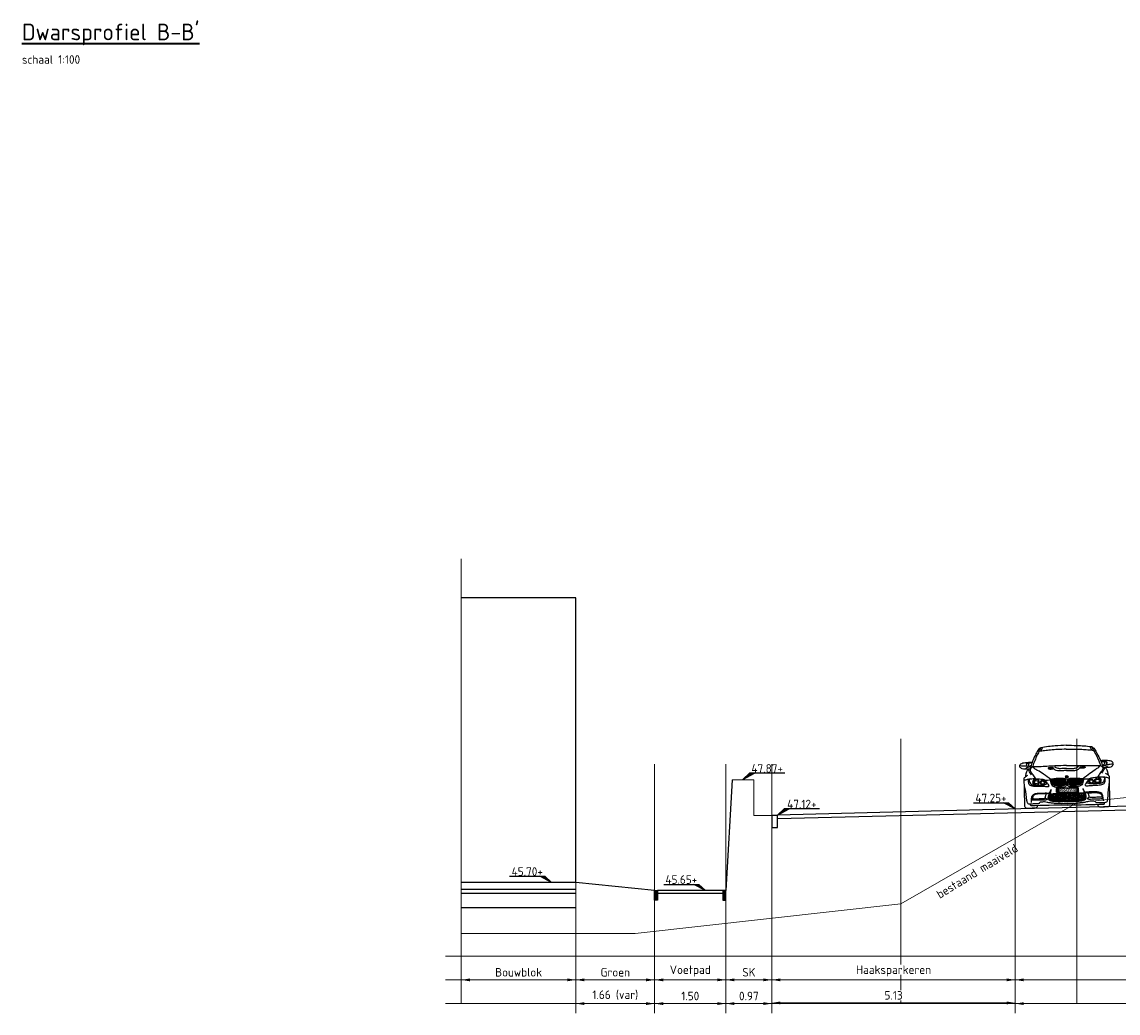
# Model space of a CAD drawing. Header units: metres. Extents: x 186340 to 190086, y 444329 to 445139.
# Tile 46 of 62: x 188577 to 188601, y 445035 to 445056. Entities that reach past the tile are written whole.
import ezdxf
from ezdxf.enums import TextEntityAlignment as Align

# ---------------------------------------------------------------- set-up
doc = ezdxf.new("R2010")
doc.units = ezdxf.units.M
doc.layers.get('0').update_dxf_attribs({"lineweight": 25})
doc.layers.get('Defpoints').update_dxf_attribs({"color": 5, "lineweight": 25})
doc.layers.add('B-WE-GR-MAAIVELD-GD', color=7, linetype='Continuous', lineweight=18, true_color=0x3f7f00)
for name, color, linetype, lineweight in [('N-WE-AL-HOOGTELABEL-SD', 7, 'Continuous', 25), ('N-WE-VH-ONTWERPLIJN-GD', 7, 'Continuous', 25), ('X-XX-AL-MAATVOERING-M', 7, 'Continuous', 18), ('X-XX-AL-T18D', 10, 'Continuous', 18), ('X-XX-AL-T35D', 50, 'Continuous', 35)]:
    doc.layers.add(name, color=color, linetype=linetype, lineweight=lineweight)
doc.layers.add('X-XX-AL-HULPLIJN-G', color=7, linetype='Continuous', lineweight=18, true_color=0xff7f9f, plot=False)
doc.styles.add('NLCS-ISO', font='NLCS-ISO.ttf')
doc.styles.add('NLCS-ISO-M100-T18', font='NLCS-ISO.ttf', dxfattribs={"height": 0.18})
doc.styles.add('NLCS-ISO-M100-T35', font='NLCS-ISO.ttf', dxfattribs={"height": 0.35})
doc.styles.add('PR_2.5_200_TEKST', font='Aller_Rg.ttf', dxfattribs={"height": 0.5})
doc.dimstyles.new('NLCS-M100-T18-PIJL_L2_H1', dxfattribs={"dimscale": 0.1, "dimtxt": 0.18, "dimasz": 1.8, "dimexe": 2, "dimexo": 2, "dimgap": 0.7, "dimtad": 1, "dimzin": 0, "dimdsep": 46, "dimtxsty": 'NLCS-ISO-M100-T18', "dimcen": 0, "dimdle": 2, "dimclrd": 256, "dimclre": 256, "dimclrt": 256, "dimadec": 1, "dimazin": 0, "dimtfac": 1, "dimtofl": 0, "dimtmove": 0, "dimatfit": 3, "dimfxl": 2, "dimfxlon": 1, "dimtfill": 1, "dimtfillclr": 256, "dimtolj": 1, "dimtzin": 0, "dimlwd": -1, "dimlwe": -1, "dimarcsym": 0})

# ---------------------------------------------------------------- blocks, each defined once
blk = doc.blocks.new('*U24')
blk.add_lwpolyline([(-8.84, 1.31), (-1.4, 1.31), (0, 0), (-2.46, 1.31)])
blk.add_solid([(-1.4, 1.31), (-2.46, 1.31), (0, 0)])
at = {"style": 'NLCS-ISO'}
blk.add_attdef('HGT', text='', height=1.8, dxfattribs=at).set_placement((-5.12, 1.41), align=Align.CENTER)
blk = doc.blocks.new('*U25')
blk.add_lwpolyline([(8.84, 1.31), (1.4, 1.31), (0, 0), (2.46, 1.31)])
blk.add_solid([(1.4, 1.31), (2.46, 1.31), (0, 0)])
at = {"style": 'NLCS-ISO'}
blk.add_attdef('HGT', text='', height=1.8, dxfattribs=at).set_placement((5.12, 1.41), align=Align.CENTER)
blk = doc.blocks.new('*D174')
at = {"layer": 'Defpoints', "color": 0, "transparency": 16777216}
for p in [(188586.675, 445035.869), (188589.09, 445035.869), (188589.09, 445035.369)]:
    blk.add_point(p, dxfattribs=at)
at = {"layer": 'X-XX-AL-MAATVOERING-M', "transparency": 16777216}
for p, q in [((188586.675, 445035.569), (188586.675, 445035.169)), ((188589.09, 445035.569), (188589.09, 445035.169)), ((188586.855, 445035.369), (188588.91, 445035.369))]:
    blk.add_line(p, q, dxfattribs=at)
for points in [[(188586.855, 445035.399), (188586.855, 445035.339), (188586.675, 445035.369)], [(188588.91, 445035.399), (188588.91, 445035.339), (188589.09, 445035.369)]]:
    blk.add_solid(points, dxfattribs=at)
at = {"layer": 'X-XX-AL-MAATVOERING-M', "transparency": 16777216, "insert": (188587.883, 445035.529), "char_height": 0.18, "attachment_point": 5, "style": 'NLCS-ISO-M100-T18', "bg_fill": 3, "box_fill_scale": 1.1, "bg_fill_color": 256, "bg_fill_true_color": 13158600, "bg_fill_transparency": 0}
blk.add_mtext('\\A1;Bouwblok', dxfattribs=at)
blk = doc.blocks.new('*D175')
at = {"layer": 'Defpoints', "color": 0, "transparency": 16777216}
for p in [(188589.09, 445035.869), (188590.75, 445035.869), (188590.75, 445035.369)]:
    blk.add_point(p, dxfattribs=at)
at = {"layer": 'X-XX-AL-MAATVOERING-M', "transparency": 16777216}
for p, q in [((188589.09, 445035.569), (188589.09, 445035.169)), ((188590.75, 445035.569), (188590.75, 445035.169)), ((188589.27, 445035.369), (188590.57, 445035.369))]:
    blk.add_line(p, q, dxfattribs=at)
for points in [[(188589.27, 445035.399), (188589.27, 445035.339), (188589.09, 445035.369)], [(188590.57, 445035.399), (188590.57, 445035.339), (188590.75, 445035.369)]]:
    blk.add_solid(points, dxfattribs=at)
at = {"layer": 'X-XX-AL-MAATVOERING-M', "transparency": 16777216, "insert": (188589.92, 445035.529), "char_height": 0.18, "attachment_point": 5, "style": 'NLCS-ISO-M100-T18', "bg_fill": 3, "box_fill_scale": 1.1, "bg_fill_color": 256, "bg_fill_true_color": 13158600, "bg_fill_transparency": 0}
blk.add_mtext('\\A1;Groen', dxfattribs=at)
blk = doc.blocks.new('*D176')
at = {"layer": 'Defpoints', "color": 0, "transparency": 16777216}
for p in [(188590.75, 445035.869), (188592.25, 445035.869), (188592.25, 445035.369)]:
    blk.add_point(p, dxfattribs=at)
at = {"layer": 'X-XX-AL-MAATVOERING-M', "transparency": 16777216}
for p, q in [((188590.75, 445035.569), (188590.75, 445035.169)), ((188592.25, 445035.569), (188592.25, 445035.169)), ((188590.93, 445035.369), (188592.07, 445035.369))]:
    blk.add_line(p, q, dxfattribs=at)
for points in [[(188590.93, 445035.399), (188590.93, 445035.339), (188590.75, 445035.369)], [(188592.07, 445035.399), (188592.07, 445035.339), (188592.25, 445035.369)]]:
    blk.add_solid(points, dxfattribs=at)
at = {"layer": 'X-XX-AL-MAATVOERING-M', "transparency": 16777216, "insert": (188591.5, 445035.556), "char_height": 0.18, "attachment_point": 5, "style": 'NLCS-ISO-M100-T18', "bg_fill": 3, "box_fill_scale": 1.1, "bg_fill_color": 256, "bg_fill_true_color": 13158600, "bg_fill_transparency": 0}
blk.add_mtext('\\A1;Voetpad', dxfattribs=at)
blk = doc.blocks.new('*D177')
at = {"layer": 'Defpoints', "color": 0, "transparency": 16777216}
for p in [(188592.25, 445035.869), (188593.22, 445035.869), (188593.22, 445035.369)]:
    blk.add_point(p, dxfattribs=at)
at = {"layer": 'X-XX-AL-MAATVOERING-M', "transparency": 16777216}
for p, q in [((188592.25, 445035.569), (188592.25, 445035.169)), ((188593.22, 445035.569), (188593.22, 445035.169)), ((188592.43, 445035.369), (188593.04, 445035.369))]:
    blk.add_line(p, q, dxfattribs=at)
for points in [[(188592.43, 445035.399), (188592.43, 445035.339), (188592.25, 445035.369)], [(188593.04, 445035.399), (188593.04, 445035.339), (188593.22, 445035.369)]]:
    blk.add_solid(points, dxfattribs=at)
at = {"layer": 'X-XX-AL-MAATVOERING-M', "transparency": 16777216, "insert": (188592.735, 445035.529), "char_height": 0.18, "attachment_point": 5, "style": 'NLCS-ISO-M100-T18', "bg_fill": 3, "box_fill_scale": 1.1, "bg_fill_color": 256, "bg_fill_true_color": 13158600, "bg_fill_transparency": 0}
blk.add_mtext('\\A1;SK', dxfattribs=at)
blk = doc.blocks.new('*D217')
at = {"layer": 'Defpoints', "color": 0, "transparency": 16777216}
for p in [(188593.22, 445035.869), (188598.35, 445035.869), (188598.35, 445035.369)]:
    blk.add_point(p, dxfattribs=at)
at = {"layer": 'X-XX-AL-MAATVOERING-M', "transparency": 16777216}
for p, q in [((188593.22, 445035.569), (188593.22, 445035.169)), ((188598.35, 445035.569), (188598.35, 445035.169)), ((188593.4, 445035.369), (188598.17, 445035.369))]:
    blk.add_line(p, q, dxfattribs=at)
for points in [[(188593.4, 445035.399), (188593.4, 445035.339), (188593.22, 445035.369)], [(188598.17, 445035.399), (188598.17, 445035.339), (188598.35, 445035.369)]]:
    blk.add_solid(points, dxfattribs=at)
at = {"layer": 'X-XX-AL-MAATVOERING-M', "transparency": 16777216, "insert": (188595.785, 445035.556), "char_height": 0.18, "attachment_point": 5, "style": 'NLCS-ISO-M100-T18', "bg_fill": 3, "box_fill_scale": 1.1, "bg_fill_color": 256, "bg_fill_true_color": 13158600, "bg_fill_transparency": 0}
blk.add_mtext('\\A1;Haaksparkeren', dxfattribs=at)
blk = doc.blocks.new('*D218')
at = {"layer": 'Defpoints', "color": 0, "transparency": 16777216}
for p in [(188598.35, 445035.869), (188604.35, 445035.869), (188604.35, 445035.369)]:
    blk.add_point(p, dxfattribs=at)
at = {"layer": 'X-XX-AL-MAATVOERING-M', "transparency": 16777216}
for p, q in [((188598.35, 445035.569), (188598.35, 445035.169)), ((188604.35, 445035.569), (188604.35, 445035.169)), ((188598.53, 445035.369), (188604.17, 445035.369))]:
    blk.add_line(p, q, dxfattribs=at)
for points in [[(188598.53, 445035.399), (188598.53, 445035.339), (188598.35, 445035.369)], [(188604.17, 445035.399), (188604.17, 445035.339), (188604.35, 445035.369)]]:
    blk.add_solid(points, dxfattribs=at)
at = {"layer": 'X-XX-AL-MAATVOERING-M', "transparency": 16777216, "insert": (188601.35, 445035.556), "char_height": 0.18, "attachment_point": 5, "style": 'NLCS-ISO-M100-T18', "bg_fill": 3, "box_fill_scale": 1.1, "bg_fill_color": 256, "bg_fill_true_color": 13158600, "bg_fill_transparency": 0}
blk.add_mtext('\\A1;Rijbaan', dxfattribs=at)
blk = doc.blocks.new('*D221')
at = {"layer": 'Defpoints', "color": 0, "transparency": 16777216}
for p in [(188589.09, 445035.369), (188590.75, 445035.369), (188590.75, 445034.869)]:
    blk.add_point(p, dxfattribs=at)
at = {"layer": 'X-XX-AL-MAATVOERING-M', "transparency": 16777216}
for p, q in [((188589.09, 445035.069), (188589.09, 445034.669)), ((188590.75, 445035.069), (188590.75, 445034.669)), ((188589.27, 445034.869), (188590.57, 445034.869))]:
    blk.add_line(p, q, dxfattribs=at)
for points in [[(188589.27, 445034.899), (188589.27, 445034.839), (188589.09, 445034.869)], [(188590.57, 445034.899), (188590.57, 445034.839), (188590.75, 445034.869)]]:
    blk.add_solid(points, dxfattribs=at)
at = {"layer": 'X-XX-AL-MAATVOERING-M', "transparency": 16777216, "insert": (188589.92, 445035.047), "char_height": 0.18, "attachment_point": 5, "style": 'NLCS-ISO-M100-T18', "bg_fill": 3, "box_fill_scale": 1.1, "bg_fill_color": 256, "bg_fill_true_color": 13158600, "bg_fill_transparency": 0}
blk.add_mtext('\\A1;1.66 (var)', dxfattribs=at)
blk = doc.blocks.new('*D222')
at = {"layer": 'Defpoints', "color": 0, "transparency": 16777216}
for p in [(188590.75, 445035.369), (188592.25, 445035.369), (188592.25, 445034.869)]:
    blk.add_point(p, dxfattribs=at)
at = {"layer": 'X-XX-AL-MAATVOERING-M', "transparency": 16777216}
for p, q in [((188590.75, 445035.069), (188590.75, 445034.669)), ((188592.25, 445035.069), (188592.25, 445034.669)), ((188590.93, 445034.869), (188592.07, 445034.869))]:
    blk.add_line(p, q, dxfattribs=at)
for points in [[(188590.93, 445034.899), (188590.93, 445034.839), (188590.75, 445034.869)], [(188592.07, 445034.899), (188592.07, 445034.839), (188592.25, 445034.869)]]:
    blk.add_solid(points, dxfattribs=at)
at = {"layer": 'X-XX-AL-MAATVOERING-M', "transparency": 16777216, "insert": (188591.5, 445035.029), "char_height": 0.18, "attachment_point": 5, "style": 'NLCS-ISO-M100-T18', "bg_fill": 3, "box_fill_scale": 1.1, "bg_fill_color": 256, "bg_fill_true_color": 13158600, "bg_fill_transparency": 0}
blk.add_mtext('\\A1;1.50', dxfattribs=at)
blk = doc.blocks.new('*D223')
at = {"layer": 'Defpoints', "color": 0, "transparency": 16777216}
for p in [(188592.25, 445035.369), (188593.22, 445035.369), (188593.22, 445034.869)]:
    blk.add_point(p, dxfattribs=at)
at = {"layer": 'X-XX-AL-MAATVOERING-M', "transparency": 16777216}
for p, q in [((188592.25, 445035.069), (188592.25, 445034.669)), ((188593.22, 445035.069), (188593.22, 445034.669)), ((188592.43, 445034.869), (188593.04, 445034.869))]:
    blk.add_line(p, q, dxfattribs=at)
for points in [[(188592.43, 445034.899), (188592.43, 445034.839), (188592.25, 445034.869)], [(188593.04, 445034.899), (188593.04, 445034.839), (188593.22, 445034.869)]]:
    blk.add_solid(points, dxfattribs=at)
at = {"layer": 'X-XX-AL-MAATVOERING-M', "transparency": 16777216, "insert": (188592.735, 445035.029), "char_height": 0.18, "attachment_point": 5, "style": 'NLCS-ISO-M100-T18', "bg_fill": 3, "box_fill_scale": 1.1, "bg_fill_color": 256, "bg_fill_true_color": 13158600, "bg_fill_transparency": 0}
blk.add_mtext('\\A1;0.97', dxfattribs=at)
blk = doc.blocks.new('*D224')
at = {"layer": 'Defpoints', "color": 0, "transparency": 16777216}
for p in [(188593.22, 445035.369), (188598.35, 445035.369), (188593.22, 445034.883)]:
    blk.add_point(p, dxfattribs=at)
at = {"layer": 'X-XX-AL-MAATVOERING-M', "transparency": 16777216}
for p, q in [((188593.22, 445035.083), (188593.22, 445034.683)), ((188598.35, 445035.083), (188598.35, 445034.683)), ((188598.17, 445034.883), (188593.4, 445034.883))]:
    blk.add_line(p, q, dxfattribs=at)
for points in [[(188593.4, 445034.913), (188593.4, 445034.853), (188593.22, 445034.883)], [(188598.17, 445034.913), (188598.17, 445034.853), (188598.35, 445034.883)]]:
    blk.add_solid(points, dxfattribs=at)
at = {"layer": 'X-XX-AL-MAATVOERING-M', "transparency": 16777216, "insert": (188595.785, 445035.043), "char_height": 0.18, "attachment_point": 5, "style": 'NLCS-ISO-M100-T18', "bg_fill": 3, "box_fill_scale": 1.1, "bg_fill_color": 256, "bg_fill_true_color": 13158600, "bg_fill_transparency": 0}
blk.add_mtext('\\A1;5.13', dxfattribs=at)
blk = doc.blocks.new('*D225')
at = {"layer": 'Defpoints', "color": 0, "transparency": 16777216}
for p in [(188598.35, 445035.369), (188604.35, 445035.369), (188604.35, 445034.869)]:
    blk.add_point(p, dxfattribs=at)
at = {"layer": 'X-XX-AL-MAATVOERING-M', "transparency": 16777216}
for p, q in [((188598.35, 445035.069), (188598.35, 445034.669)), ((188604.35, 445035.069), (188604.35, 445034.669)), ((188598.53, 445034.869), (188604.17, 445034.869))]:
    blk.add_line(p, q, dxfattribs=at)
for points in [[(188598.53, 445034.899), (188598.53, 445034.839), (188598.35, 445034.869)], [(188604.17, 445034.899), (188604.17, 445034.839), (188604.35, 445034.869)]]:
    blk.add_solid(points, dxfattribs=at)
at = {"layer": 'X-XX-AL-MAATVOERING-M', "transparency": 16777216, "insert": (188601.35, 445035.029), "char_height": 0.18, "attachment_point": 5, "style": 'NLCS-ISO-M100-T18', "bg_fill": 3, "box_fill_scale": 1.1, "bg_fill_color": 256, "bg_fill_true_color": 13158600, "bg_fill_transparency": 0}
blk.add_mtext('\\A1;6.00', dxfattribs=at)
blk = doc.blocks.new('m3vv')
h = blk.add_hatch(color=256)
edge = h.paths.add_edge_path()
edge.add_line((1152.276, 552.795), (1152.276, 552.815))
edge.add_ellipse((1152.276, 552.795), major_axis=(-0.0353, 0), ratio=0.558894, start_angle=270, end_angle=360)
edge.add_line((1152.241, 552.795), (1152.276, 552.795))
edge = h.paths.add_edge_path()
edge.add_line((1152.276, 552.795), (1152.276, 552.775))
edge.add_ellipse((1152.276, 552.795), major_axis=(-0.0353, 0), ratio=0.558894, start_angle=90, end_angle=180)
edge.add_line((1152.312, 552.795), (1152.276, 552.795))
h = blk.add_hatch()
h.set_pattern_fill('MUDST', color=256, scale=0.002396, style=0)
h.set_pattern_definition([(0, (-4363.905541, -2078.043897), (0.03043120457, 0.015215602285), [0.015215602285, -0.015215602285, 0, -0.015215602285, 0, -0.015215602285])])
edge = h.paths.add_edge_path()
edge.add_spline(control_points=[(1152.276, 552.431), (1152.258, 552.431), (1152.206, 552.431), (1152.133, 552.433), (1152.055, 552.432), (1151.994, 552.43), (1151.948, 552.434), (1151.917, 552.426), (1151.905, 552.399), (1151.9, 552.371), (1151.899, 552.339), (1151.922, 552.316), (1151.969, 552.309), (1152.03, 552.3), (1152.103, 552.295), (1152.184, 552.292), (1152.242, 552.293), (1152.276, 552.294)], knot_values=[0, 0, 0, 0, 0.055057, 0.155824, 0.217955, 0.289933, 0.336936, 0.358815, 0.37913, 0.419971, 0.446598, 0.469177, 0.510047, 0.586361, 0.655433, 0.72863, 0.830303, 0.830303, 0.830303, 0.830303], degree=3, periodic=0)
edge.add_spline(control_points=[(1152.276, 552.294), (1152.31, 552.293), (1152.368, 552.292), (1152.45, 552.295), (1152.523, 552.3), (1152.583, 552.309), (1152.631, 552.316), (1152.654, 552.339), (1152.652, 552.371), (1152.647, 552.399), (1152.635, 552.426), (1152.604, 552.434), (1152.558, 552.43), (1152.497, 552.432), (1152.419, 552.433), (1152.347, 552.431), (1152.295, 552.431), (1152.276, 552.431)], knot_values=[0, 0, 0, 0, 0.101674, 0.17487, 0.243942, 0.320256, 0.361126, 0.383705, 0.410332, 0.451173, 0.471489, 0.493367, 0.54037, 0.612348, 0.674479, 0.775246, 0.830303, 0.830303, 0.830303, 0.830303], degree=3, periodic=0)
h = blk.add_hatch(color=250)
h.dxf.hatch_style = 1
edge = h.paths.add_edge_path()
edge.add_line((1152.064, 552.56), (1152.502, 552.56))
edge.add_arc((1152.502, 552.552), 0.00876, 0, 90, ccw=False)
edge.add_line((1152.511, 552.552), (1152.511, 552.473))
edge.add_arc((1152.502, 552.473), 0.00876, 270, 360, ccw=False)
edge.add_line((1152.502, 552.464), (1152.064, 552.464))
edge.add_arc((1152.064, 552.473), 0.00876, 180, 270, ccw=False)
edge.add_line((1152.055, 552.473), (1152.055, 552.552))
edge.add_arc((1152.064, 552.552), 0.00876, 90, 180, ccw=False)
edge = h.paths.add_edge_path(flags=16)
edge.add_line((1152.064, 552.556), (1152.502, 552.556))
edge.add_arc((1152.502, 552.552), 0.00438, 0, 90, ccw=False)
edge.add_line((1152.506, 552.552), (1152.506, 552.473))
edge.add_arc((1152.502, 552.473), 0.00438, 270, 360, ccw=False)
edge.add_line((1152.502, 552.468), (1152.064, 552.468))
edge.add_arc((1152.064, 552.473), 0.00438, 180, 270, ccw=False)
edge.add_line((1152.06, 552.473), (1152.06, 552.552))
edge.add_arc((1152.064, 552.552), 0.00438, 90, 180, ccw=False)
at = {"true_color": 0x176bba}
h = blk.add_hatch(color=152, dxfattribs=at)
edge = h.paths.add_edge_path()
edge.add_line((1152.097, 552.556), (1152.064, 552.556))
edge.add_arc((1152.064, 552.552), 0.00438, 90, 180)
edge.add_line((1152.06, 552.552), (1152.06, 552.473))
edge.add_arc((1152.064, 552.473), 0.00438, 180, 270)
edge.add_line((1152.064, 552.468), (1152.097, 552.468))
edge.add_line((1152.097, 552.468), (1152.097, 552.556))
at = {"true_color": 0xe2c42c}
h = blk.add_hatch(color=52, dxfattribs=at)
edge = h.paths.add_edge_path()
edge.add_arc((1152.065, 552.532), 0.000836, 0, 360)
h = blk.add_hatch(color=52, dxfattribs=at)
edge = h.paths.add_edge_path()
edge.add_arc((1152.067, 552.538), 0.000836, 0, 360)
h = blk.add_hatch(color=52, dxfattribs=at)
edge = h.paths.add_edge_path()
edge.add_arc((1152.067, 552.525), 0.000836, 0, 360)
h = blk.add_hatch(color=52, dxfattribs=at)
edge = h.paths.add_edge_path()
edge.add_arc((1152.072, 552.543), 0.000836, 0, 360)
h = blk.add_hatch(color=52, dxfattribs=at)
edge = h.paths.add_edge_path()
edge.add_arc((1152.072, 552.52), 0.000836, 0, 360)
h = blk.add_hatch(color=52, dxfattribs=at)
edge = h.paths.add_edge_path()
edge.add_arc((1152.078, 552.545), 0.000836, 0, 360)
h = blk.add_hatch(color=52, dxfattribs=at)
edge = h.paths.add_edge_path()
edge.add_arc((1152.078, 552.519), 0.000836, 0, 360)
h = blk.add_hatch(color=52, dxfattribs=at)
edge = h.paths.add_edge_path()
edge.add_arc((1152.085, 552.543), 0.000836, 0, 360)
h = blk.add_hatch(color=52, dxfattribs=at)
edge = h.paths.add_edge_path()
edge.add_arc((1152.085, 552.52), 0.000836, 0, 360)
h = blk.add_hatch(color=52, dxfattribs=at)
edge = h.paths.add_edge_path()
edge.add_arc((1152.09, 552.538), 0.000836, 0, 360)
h = blk.add_hatch(color=52, dxfattribs=at)
edge = h.paths.add_edge_path()
edge.add_arc((1152.09, 552.525), 0.000836, 0, 360)
h = blk.add_hatch(color=52, dxfattribs=at)
edge = h.paths.add_edge_path()
edge.add_arc((1152.091, 552.532), 0.000836, 0, 360)
h = blk.add_hatch(color=52, dxfattribs=at)
edge = h.paths.add_edge_path()
edge.add_arc((1152.091, 552.532), 0.000836, 0, 360)
h = blk.add_hatch(color=52, dxfattribs=at)
edge = h.paths.add_edge_path()
edge.add_line((1152.097, 552.556), (1152.097, 552.468))
edge.add_line((1152.097, 552.468), (1152.502, 552.468))
edge.add_arc((1152.502, 552.473), 0.00438, 270, 360)
edge.add_line((1152.506, 552.473), (1152.506, 552.552))
edge.add_arc((1152.502, 552.552), 0.00438, 0, 90)
edge.add_line((1152.502, 552.556), (1152.097, 552.556))
for p, q in [((1152.276, 552.775), (1152.276, 552.815)), ((1151.97, 552.737), (1151.977, 552.65)), ((1151.991, 552.74), (1152, 552.627)), ((1152.011, 552.741), (1152.022, 552.618)), ((1152.033, 552.743), (1152.042, 552.613)), ((1152.052, 552.744), (1152.062, 552.611)), ((1152.071, 552.745), (1152.081, 552.609)), ((1152.092, 552.746), (1152.1, 552.609)), ((1152.116, 552.746), (1152.121, 552.608)), ((1152.135, 552.746), (1152.142, 552.608)), ((1152.156, 552.746), (1152.161, 552.608)), ((1152.177, 552.746), (1152.179, 552.608)), ((1152.195, 552.746), (1152.2, 552.61)), ((1152.216, 552.743), (1152.219, 552.616)), ((1152.236, 552.736), (1152.237, 552.631)), ((1152.238, 552.748), (1152.314, 552.748)), ((1152.241, 552.795), (1152.312, 552.795)), ((1152.316, 552.736), (1152.315, 552.631)), ((1152.336, 552.743), (1152.333, 552.616)), ((1152.357, 552.746), (1152.353, 552.61)), ((1152.375, 552.746), (1152.373, 552.608)), ((1152.396, 552.746), (1152.391, 552.608)), ((1152.417, 552.746), (1152.41, 552.608)), ((1152.436, 552.746), (1152.431, 552.608)), ((1152.46, 552.746), (1152.452, 552.609)), ((1152.481, 552.745), (1152.471, 552.609)), ((1152.501, 552.744), (1152.491, 552.611)), ((1152.519, 552.743), (1152.51, 552.613)), ((1152.541, 552.741), (1152.531, 552.618)), ((1152.562, 552.74), (1152.552, 552.627)), ((1152.582, 552.737), (1152.576, 552.65))]:
    blk.add_line(p, q)
for points in [[(1152.064, 552.56), (1152.502, 552.56, -0.414214), (1152.511, 552.552), (1152.511, 552.473, -0.414214), (1152.502, 552.464), (1152.064, 552.464, -0.414214), (1152.055, 552.473), (1152.055, 552.552, -0.414214)], [(1152.097, 552.556), (1152.064, 552.556, 0.414214), (1152.06, 552.552), (1152.06, 552.473, 0.414214), (1152.064, 552.468), (1152.097, 552.468), (1152.097, 552.556)], [(1152.064, 552.556), (1152.502, 552.556, -0.414214), (1152.506, 552.552), (1152.506, 552.473, -0.414214), (1152.502, 552.468), (1152.064, 552.468, -0.414214), (1152.06, 552.473), (1152.06, 552.552, -0.414214)], [(1152.097, 552.556), (1152.097, 552.468), (1152.502, 552.468, 0.414214), (1152.506, 552.473), (1152.506, 552.552, 0.414214), (1152.502, 552.556), (1152.097, 552.556)]]:
    blk.add_lwpolyline(points, format="xyb", close=True)
blk.add_lwpolyline([(1152.097, 552.556), (1152.097, 552.468)])
for centre, radius in [((1151.631, 552.695), 0.0605), ((1151.631, 552.695), 0.0367), ((1151.764, 552.685), 0.0512), ((1151.764, 552.685), 0.0346), ((1152.789, 552.685), 0.0512), ((1152.789, 552.685), 0.0346), ((1152.921, 552.695), 0.0605), ((1152.921, 552.695), 0.0367), ((1152.065, 552.532), 0.000836), ((1152.078, 552.532), 0.0131), ((1152.067, 552.538), 0.000836), ((1152.067, 552.525), 0.000836), ((1152.072, 552.543), 0.000836), ((1152.072, 552.52), 0.000836), ((1152.078, 552.545), 0.000836), ((1152.078, 552.519), 0.000836), ((1152.085, 552.543), 0.000836), ((1152.085, 552.52), 0.000836), ((1152.09, 552.538), 0.000836), ((1152.09, 552.525), 0.000836), ((1152.091, 552.532), 0.000836), ((1152.091, 552.532), 0.000836)]:
    blk.add_circle(centre, radius)
for centre, start, end in [((1151.631, 552.695), 105.4608, 229.7347), ((1152.921, 552.695), 310.2653, 74.5392)]:
    blk.add_arc(centre, 0.0774, start, end)
at = {"extrusion": (0, 0, -1)}
blk.add_ellipse((1152.276, 552.795), major_axis=(-0.0353, 0), ratio=0.558894, dxfattribs=at)
for points in [[(1151.745, 553.417), (1151.71, 553.401), (1151.68, 553.365), (1151.625, 553.266), (1151.564, 553.137), (1151.518, 553.016), (1151.505, 552.969), (1151.505, 552.951)], [(1151.745, 553.417), (1151.713, 553.36), (1151.666, 553.271), (1151.608, 553.146), (1151.564, 553.032), (1151.56, 553.017)], [(1152.276, 553.375), (1152.095, 553.372), (1151.945, 553.365), (1151.821, 553.353), (1151.703, 553.341)], [(1151.771, 553.421), (1151.769, 553.406), (1151.758, 553.381), (1151.739, 553.345)], [(1152.276, 553.459), (1152.049, 553.449), (1151.903, 553.438), (1151.745, 553.417)], [(1152.276, 553.459), (1152.503, 553.449), (1152.65, 553.438), (1152.808, 553.417)], [(1152.276, 553.375), (1152.457, 553.372), (1152.607, 553.365), (1152.732, 553.353), (1152.85, 553.341)], [(1152.782, 553.421), (1152.784, 553.406), (1152.794, 553.381), (1152.813, 553.345)], [(1152.808, 553.417), (1152.839, 553.36), (1152.887, 553.271), (1152.945, 553.146), (1152.988, 553.032), (1152.992, 553.017)], [(1152.808, 553.417), (1152.842, 553.401), (1152.873, 553.365), (1152.927, 553.266), (1152.988, 553.137), (1153.034, 553.016), (1153.048, 552.969), (1153.048, 552.951)], [(1151.505, 552.971), (1151.496, 552.972), (1151.451, 552.974), (1151.402, 552.976), (1151.339, 552.985), (1151.311, 553.004), (1151.293, 553.029), (1151.29, 553.055), (1151.314, 553.087), (1151.356, 553.106), (1151.41, 553.114), (1151.476, 553.118), (1151.53, 553.117), (1151.556, 553.115)], [(1151.44, 553.036), (1151.393, 553.035), (1151.357, 553.039), (1151.302, 553.046)], [(1151.527, 553.039), (1151.481, 553.014), (1151.431, 552.999), (1151.425, 552.997), (1151.42, 552.99), (1151.419, 552.975)], [(1151.447, 553.117), (1151.431, 553.096), (1151.43, 553.062), (1151.447, 553.028), (1151.467, 553.009)], [(1151.486, 553.118), (1151.464, 553.104), (1151.441, 553.086), (1151.43, 553.059)], [(1151.551, 553.103), (1151.508, 553.1), (1151.486, 553.093), (1151.475, 553.069), (1151.478, 553.045), (1151.49, 553.033), (1151.496, 553.021)], [(1153.048, 552.971), (1153.056, 552.972), (1153.101, 552.974), (1153.151, 552.976), (1153.214, 552.985), (1153.241, 553.004), (1153.259, 553.029), (1153.263, 553.055), (1153.238, 553.087), (1153.197, 553.106), (1153.143, 553.114), (1153.076, 553.118), (1153.023, 553.117), (1152.997, 553.115)], [(1153.002, 553.103), (1153.044, 553.1), (1153.067, 553.093), (1153.078, 553.069), (1153.075, 553.045), (1153.063, 553.033), (1153.057, 553.021)], [(1153.025, 553.039), (1153.071, 553.014), (1153.121, 552.999), (1153.128, 552.997), (1153.133, 552.99), (1153.133, 552.975)], [(1153.066, 553.118), (1153.088, 553.104), (1153.112, 553.086), (1153.122, 553.059)], [(1153.106, 553.117), (1153.121, 553.096), (1153.123, 553.062), (1153.106, 553.028), (1153.086, 553.009)], [(1153.112, 553.036), (1153.159, 553.035), (1153.195, 553.039), (1153.251, 553.046)], [(1152.276, 552.231), (1152.121, 552.231), (1152.004, 552.24), (1151.92, 552.25), (1151.848, 552.265), (1151.797, 552.276), (1151.749, 552.274), (1151.706, 552.27), (1151.68, 552.247), (1151.674, 552.24), (1151.658, 552.236), (1151.62, 552.236), (1151.536, 552.237), (1151.486, 552.237), (1151.447, 552.245), (1151.434, 552.266), (1151.424, 552.314), (1151.394, 552.564), (1151.378, 552.678), (1151.377, 552.754), (1151.378, 552.786), (1151.398, 552.806), (1151.457, 552.849)], [(1151.46, 552.974), (1151.432, 552.92), (1151.414, 552.876), (1151.404, 552.81)], [(1151.536, 552.854), (1151.481, 552.942), (1151.467, 552.974)], [(1151.62, 552.769), (1151.57, 552.848), (1151.519, 552.924), (1151.505, 552.951), (1151.496, 552.972)], [(1151.56, 553.017), (1151.546, 553.011), (1151.532, 552.996), (1151.516, 552.97), (1151.505, 552.951)], [(1152.276, 553.032), (1152.031, 553.027), (1151.902, 553.024), (1151.741, 553.019), (1151.56, 553.017)], [(1151.938, 552.745), (1151.788, 552.86), (1151.661, 552.942), (1151.599, 552.981), (1151.56, 553.017)], [(1151.916, 552.993), (1151.942, 552.994), (1151.959, 552.993), (1151.969, 552.989), (1151.983, 552.979), (1151.99, 552.971), (1151.982, 552.967), (1151.967, 552.966), (1151.933, 552.965), (1151.912, 552.968), (1151.894, 552.976), (1151.885, 552.983), (1151.886, 552.988), (1151.901, 552.993), (1151.916, 552.993)], [(1151.886, 552.982), (1151.914, 552.983), (1151.945, 552.983), (1151.957, 552.983), (1151.968, 552.982), (1151.975, 552.977), (1151.983, 552.968)], [(1152.276, 552.924), (1152.192, 552.924), (1152.121, 552.925), (1152.052, 552.935), (1152.007, 552.968), (1151.977, 553.005)], [(1152.276, 552.967), (1152.175, 552.969), (1152.123, 552.968), (1152.096, 552.973), (1152.058, 552.985), (1152.023, 553.009)], [(1152.276, 553.032), (1152.522, 553.027), (1152.651, 553.024), (1152.811, 553.019), (1152.992, 553.017)], [(1152.276, 552.967), (1152.377, 552.969), (1152.429, 552.968), (1152.456, 552.973), (1152.495, 552.985), (1152.53, 553.009)], [(1152.276, 552.924), (1152.36, 552.924), (1152.432, 552.925), (1152.501, 552.935), (1152.546, 552.968), (1152.575, 553.005)], [(1152.276, 552.231), (1152.431, 552.231), (1152.548, 552.24), (1152.632, 552.25), (1152.704, 552.265), (1152.755, 552.276), (1152.804, 552.274), (1152.847, 552.27), (1152.873, 552.247), (1152.879, 552.24), (1152.895, 552.236), (1152.933, 552.236), (1153.016, 552.237), (1153.067, 552.237), (1153.105, 552.245), (1153.119, 552.266), (1153.129, 552.314), (1153.159, 552.564), (1153.174, 552.678), (1153.176, 552.754), (1153.174, 552.786), (1153.154, 552.806), (1153.096, 552.849)], [(1152.637, 552.993), (1152.61, 552.994), (1152.594, 552.993), (1152.583, 552.989), (1152.569, 552.979), (1152.563, 552.971), (1152.571, 552.967), (1152.586, 552.966), (1152.62, 552.965), (1152.641, 552.968), (1152.659, 552.976), (1152.667, 552.983), (1152.667, 552.988), (1152.652, 552.993), (1152.637, 552.993)], [(1152.667, 552.982), (1152.638, 552.983), (1152.608, 552.983), (1152.595, 552.983), (1152.584, 552.982), (1152.578, 552.977), (1152.569, 552.968)], [(1152.615, 552.745), (1152.765, 552.86), (1152.891, 552.942), (1152.954, 552.981), (1152.992, 553.017)], [(1152.932, 552.769), (1152.982, 552.848), (1153.034, 552.924), (1153.048, 552.951), (1153.056, 552.972)], [(1152.992, 553.017), (1153.007, 553.011), (1153.021, 552.996), (1153.037, 552.97), (1153.048, 552.951)], [(1153.017, 552.854), (1153.072, 552.942), (1153.086, 552.974)], [(1153.092, 552.974), (1153.12, 552.92), (1153.138, 552.876), (1153.148, 552.81)], [(1151.378, 552.742), (1151.447, 552.761), (1151.51, 552.769), (1151.62, 552.769), (1151.726, 552.758), (1151.805, 552.738), (1151.842, 552.695), (1151.886, 552.628), (1151.892, 552.612), (1151.888, 552.599), (1151.876, 552.594), (1151.855, 552.594), (1151.807, 552.597), (1151.737, 552.601), (1151.656, 552.603), (1151.596, 552.606), (1151.54, 552.613), (1151.503, 552.628), (1151.471, 552.676), (1151.469, 552.735), (1151.469, 552.765)], [(1151.5, 552.768), (1151.482, 552.755), (1151.483, 552.73), (1151.495, 552.69), (1151.52, 552.657), (1151.567, 552.638), (1151.619, 552.635), (1151.735, 552.633), (1151.792, 552.636), (1151.839, 552.648), (1151.849, 552.659), (1151.849, 552.67), (1151.838, 552.701)], [(1151.809, 552.735), (1151.932, 552.735)], [(1152.077, 552.76), (1152.18, 552.761), (1152.225, 552.755), (1152.25, 552.738), (1152.26, 552.712), (1152.266, 552.668), (1152.263, 552.619), (1152.245, 552.595), (1152.227, 552.584), (1152.193, 552.578), (1152.13, 552.578), (1152.064, 552.58), (1152.013, 552.59), (1151.965, 552.618), (1151.94, 552.666), (1151.928, 552.721), (1151.933, 552.739), (1151.938, 552.745), (1151.969, 552.754), (1152.029, 552.759), (1152.077, 552.76)], [(1152.097, 552.746), (1152.167, 552.746), (1152.228, 552.74), (1152.239, 552.733), (1152.246, 552.718), (1152.252, 552.688), (1152.248, 552.656), (1152.239, 552.634), (1152.231, 552.624), (1152.22, 552.616), (1152.194, 552.609), (1152.157, 552.608), (1152.094, 552.609), (1152.052, 552.612), (1151.997, 552.629), (1151.959, 552.681), (1151.949, 552.712), (1151.949, 552.725), (1151.963, 552.735), (1151.999, 552.74), (1152.056, 552.744), (1152.097, 552.746)], [(1152.475, 552.76), (1152.372, 552.761), (1152.328, 552.755), (1152.302, 552.738), (1152.293, 552.712), (1152.287, 552.668), (1152.29, 552.619), (1152.307, 552.595), (1152.326, 552.584), (1152.36, 552.578), (1152.423, 552.578), (1152.488, 552.58), (1152.54, 552.59), (1152.588, 552.618), (1152.613, 552.666), (1152.624, 552.721), (1152.619, 552.739), (1152.615, 552.745), (1152.583, 552.754), (1152.523, 552.759), (1152.475, 552.76)], [(1152.455, 552.746), (1152.385, 552.746), (1152.324, 552.74), (1152.313, 552.733), (1152.306, 552.718), (1152.301, 552.688), (1152.304, 552.656), (1152.313, 552.634), (1152.322, 552.624), (1152.333, 552.616), (1152.359, 552.609), (1152.396, 552.608), (1152.458, 552.609), (1152.5, 552.612), (1152.555, 552.629), (1152.594, 552.681), (1152.604, 552.712), (1152.604, 552.725), (1152.589, 552.735), (1152.554, 552.74), (1152.497, 552.744), (1152.455, 552.746)], [(1152.744, 552.735), (1152.621, 552.735)], [(1153.175, 552.742), (1153.105, 552.761), (1153.043, 552.769), (1152.932, 552.769), (1152.826, 552.758), (1152.748, 552.738), (1152.71, 552.695), (1152.666, 552.628), (1152.661, 552.612), (1152.664, 552.599), (1152.677, 552.594), (1152.698, 552.594), (1152.746, 552.597), (1152.815, 552.601), (1152.896, 552.603), (1152.956, 552.606), (1153.012, 552.613), (1153.049, 552.628), (1153.082, 552.676), (1153.083, 552.735), (1153.083, 552.765)], [(1153.052, 552.768), (1153.07, 552.755), (1153.07, 552.73), (1153.057, 552.69), (1153.032, 552.657), (1152.985, 552.638), (1152.933, 552.635), (1152.818, 552.633), (1152.76, 552.636), (1152.714, 552.648), (1152.703, 552.659), (1152.703, 552.67), (1152.714, 552.701)], [(1151.517, 552.267), (1151.524, 552.356), (1151.549, 552.425), (1151.584, 552.449), (1151.641, 552.46), (1151.715, 552.461), (1151.786, 552.463), (1151.893, 552.46)], [(1151.519, 552.316), (1151.536, 552.345), (1151.546, 552.355)], [(1151.81, 552.36), (1151.828, 552.348), (1151.845, 552.335), (1151.852, 552.327), (1151.846, 552.319), (1151.834, 552.316), (1151.819, 552.315), (1151.755, 552.315), (1151.669, 552.317), (1151.603, 552.316), (1151.522, 552.322)], [(1151.546, 552.355), (1151.549, 552.384), (1151.584, 552.429), (1151.653, 552.445), (1151.765, 552.447), (1151.803, 552.448), (1151.825, 552.445), (1151.831, 552.438), (1151.831, 552.432), (1151.823, 552.402), (1151.819, 552.388), (1151.816, 552.378), (1151.808, 552.357), (1151.772, 552.346), (1151.711, 552.346), (1151.656, 552.347), (1151.62, 552.347), (1151.588, 552.348), (1151.555, 552.351), (1151.546, 552.355)], [(1151.893, 552.46), (1151.855, 552.447), (1151.826, 552.444)], [(1152.276, 552.272), (1152.083, 552.273), (1152.01, 552.278), (1151.934, 552.29), (1151.892, 552.311), (1151.876, 552.347), (1151.887, 552.413), (1151.941, 552.536)], [(1152.276, 552.294), (1152.175, 552.293), (1152.101, 552.296), (1152.032, 552.301), (1151.957, 552.311), (1151.918, 552.322), (1151.902, 552.339), (1151.9, 552.366), (1151.909, 552.406), (1151.919, 552.423), (1151.939, 552.431), (1151.986, 552.432), (1152.058, 552.432), (1152.12, 552.433), (1152.221, 552.431), (1152.276, 552.431)], [(1151.908, 552.425), (1151.92, 552.44), (1151.939, 552.444), (1151.988, 552.445), (1152.095, 552.443), (1152.2, 552.444), (1152.276, 552.444)], [(1151.941, 552.536), (1151.922, 552.47), (1151.92, 552.44)], [(1152.276, 552.272), (1152.47, 552.273), (1152.543, 552.278), (1152.618, 552.29), (1152.66, 552.311), (1152.676, 552.347), (1152.666, 552.413), (1152.611, 552.536)], [(1152.644, 552.425), (1152.633, 552.44), (1152.614, 552.444), (1152.564, 552.445), (1152.457, 552.443), (1152.352, 552.444), (1152.276, 552.444)], [(1152.276, 552.294), (1152.378, 552.293), (1152.451, 552.296), (1152.52, 552.301), (1152.596, 552.311), (1152.635, 552.322), (1152.65, 552.339), (1152.652, 552.366), (1152.644, 552.406), (1152.634, 552.423), (1152.613, 552.431), (1152.566, 552.432), (1152.494, 552.432), (1152.432, 552.433), (1152.331, 552.431), (1152.276, 552.431)], [(1152.611, 552.536), (1152.63, 552.47), (1152.633, 552.44)], [(1153.036, 552.267), (1153.029, 552.356), (1153.003, 552.425), (1152.969, 552.449), (1152.911, 552.46), (1152.838, 552.461), (1152.766, 552.463), (1152.66, 552.46)], [(1152.66, 552.46), (1152.697, 552.447), (1152.727, 552.444)], [(1152.743, 552.36), (1152.724, 552.348), (1152.708, 552.335), (1152.7, 552.327), (1152.706, 552.319), (1152.718, 552.316), (1152.733, 552.315), (1152.797, 552.315), (1152.884, 552.317), (1152.949, 552.316), (1153.03, 552.322)], [(1153.007, 552.355), (1153.003, 552.384), (1152.969, 552.429), (1152.899, 552.445), (1152.788, 552.447), (1152.749, 552.448), (1152.728, 552.445), (1152.722, 552.438), (1152.722, 552.432), (1152.73, 552.402), (1152.734, 552.388), (1152.737, 552.378), (1152.744, 552.357), (1152.781, 552.346), (1152.841, 552.346), (1152.896, 552.347), (1152.932, 552.347), (1152.965, 552.348), (1152.997, 552.351), (1153.007, 552.355)], [(1153.033, 552.316), (1153.016, 552.345), (1153.007, 552.355)], [(1151.502, 552.199), (1151.49, 552.237)], [(1152.276, 552.199), (1151.502, 552.199)], [(1152.276, 552.199), (1153.051, 552.199)], [(1153.051, 552.199), (1153.062, 552.237)]]:
    blk.add_spline(points, degree=3)
for points in [[(1151.637, 552.199), (1151.637, 552.197), (1151.637, 552.188), (1151.636, 552.174), (1151.625, 552.162), (1151.613, 552.147), (1151.589, 552.146), (1151.55, 552.147), (1151.497, 552.146), (1151.447, 552.145), (1151.413, 552.148), (1151.393, 552.154), (1151.38, 552.176), (1151.378, 552.218), (1151.379, 552.28), (1151.378, 552.38), (1151.379, 552.498), (1151.381, 552.59), (1151.382, 552.634)], [(1152.915, 552.199), (1152.915, 552.197), (1152.916, 552.188), (1152.917, 552.174), (1152.928, 552.162), (1152.94, 552.147), (1152.963, 552.146), (1153.002, 552.147), (1153.055, 552.146), (1153.106, 552.145), (1153.14, 552.148), (1153.16, 552.154), (1153.172, 552.176), (1153.174, 552.218), (1153.174, 552.28), (1153.174, 552.38), (1153.173, 552.498), (1153.171, 552.59), (1153.17, 552.634)]]:
    blk.add_open_spline(points, degree=3, knots=[0.0893339, 0.0893339, 0.0893339, 0.0893339, 0.0966892, 0.1151817, 0.129408, 0.1453862, 0.1689936, 0.1954574, 0.2640148, 0.3263366, 0.3468741, 0.367145, 0.3862658, 0.416894, 0.4935197, 0.5737246, 0.7153919, 0.8479404, 0.8479404, 0.8479404, 0.8479404])
at = {"color": 7, "true_color": 0xffffff, "insert": (1152.067, 552.496), "char_height": 0.0175, "attachment_point": 1, "style": 'PR_2.5_200_TEKST'}
blk.add_mtext_dynamic_manual_height_columns('NL', width=0.01407, gutter_width=2.189, heights=[0], dxfattribs=at)
at = {"color": 250, "insert": (1152.111, 552.546), "char_height": 0.0613, "attachment_point": 1, "style": 'PR_2.5_200_TEKST'}
blk.add_mtext_dynamic_manual_height_columns('\\pxt5;{\\fAller|b1|i0|c0|p2;PR-OV-IEL}', width=0.38478, gutter_width=2.189, heights=[0], dxfattribs=at)

msp = doc.modelspace()

# ---------------------------------------------------------------- hatches: boundary and pattern name
for points in [[(188590.81, 445037.051), (188590.75, 445037.051), (188590.75, 445037.251), (188590.81, 445037.251)], [(188592.19, 445037.251), (188592.19, 445037.051), (188592.25, 445037.051), (188592.25, 445037.251)]]:
    msp.add_hatch(color=253).paths.add_polyline_path(points)

# ---------------------------------------------------------------- linework, layer by layer
at = {"layer": 'B-WE-GR-MAAIVELD-GD', "flags": 128}
for points in [[(188602.59, 445039.418), (188599.65, 445039.098)], [(188599.65, 445039.098), (188595.94, 445036.968)], [(188595.94, 445036.968), (188590.34, 445036.348)], [(188590.34, 445036.348), (188586.675, 445036.348)]]:
    msp.add_lwpolyline(points, dxfattribs=at)
at = {"layer": 'N-WE-VH-ONTWERPLIJN-GD'}
for p, q in [((188598.47, 445038.97), (188593.34, 445038.843)), ((188598.472, 445038.89), (188593.34, 445038.763)), ((188593.34, 445038.843), (188593.34, 445038.833)), ((188590.75, 445037.251), (188589.09, 445037.42))]:
    msp.add_line(p, q, dxfattribs=at)
at = {"layer": 'N-WE-VH-ONTWERPLIJN-GD', "flags": 128}
for points in [[(188589.09, 445037.42), (188589.09, 445043.42), (188586.675, 445043.42)], [(188592.382, 445039.583), (188592.25, 445037.251)], [(188609.48, 445039.241), (188598.47, 445038.97)], [(188609.48, 445039.161), (188598.472, 445038.89)], [(188589.09, 445037.42), (188586.675, 445037.42)], [(188589.09, 445037.27), (188586.675, 445037.27)], [(188589.09, 445037.19), (188586.675, 445037.19)], [(188592.19, 445037.251), (188590.81, 445037.251)], [(188592.19, 445037.191), (188590.81, 445037.191)], [(188589.09, 445036.89), (188586.675, 445036.89)]]:
    msp.add_lwpolyline(points, dxfattribs=at)
for points in [[(188593.22, 445038.583), (188593.34, 445038.583), (188593.34, 445038.833), (188593.22, 445038.833)], [(188590.81, 445037.051), (188590.75, 445037.051), (188590.75, 445037.251), (188590.81, 445037.251)], [(188592.19, 445037.251), (188592.19, 445037.051), (188592.25, 445037.051), (188592.25, 445037.251)]]:
    msp.add_lwpolyline(points, close=True, dxfattribs=at)
at = {"layer": 'X-XX-AL-HULPLIJN-G'}
for p, q in [((188586.675, 445044.242), (188586.675, 445034.869)), ((188595.94, 445040.449), (188595.94, 445034.869)), ((188599.65, 445040.449), (188599.65, 445034.869)), ((188589.09, 445039.913), (188589.09, 445034.869)), ((188590.75, 445039.913), (188590.75, 445034.869)), ((188592.25, 445039.913), (188592.25, 445034.869)), ((188593.22, 445039.913), (188593.22, 445034.869)), ((188598.35, 445039.913), (188598.35, 445034.869)), ((188586.341, 445035.869), (188610.831, 445035.869)), ((188586.341, 445035.369), (188610.831, 445035.369)), ((188586.341, 445034.869), (188610.831, 445034.869))]:
    msp.add_line(p, q, dxfattribs=at)
at = {"layer": 'X-XX-AL-MAATVOERING-M', "flags": 128}
msp.add_lwpolyline([(188593.22, 445038.833), (188592.837, 445038.833), (188592.837, 445039.583), (188592.382, 445039.583)], dxfattribs=at)

# ---------------------------------------------------------------- block references
at = {"color": 5, "rotation": 1.320950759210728}
msp.add_blockref('m3vv', (187460.209, 444460.438), dxfattribs=at)
at = {"layer": 'N-WE-AL-HOOGTELABEL-SD', "xscale": 0.1, "yscale": 0.1, "zscale": 0.1}
for name, p, values in [('*U25', (188592.61, 445039.593), {'HGT': '47.87+'}), ('*U25', (188593.34, 445038.843), {'HGT': '47.12+'}), ('*U24', (188598.35, 445038.97), {'HGT': '47.25+'}), ('*U24', (188588.577, 445037.42), {'HGT': '45.70+'}), ('*U24', (188591.824, 445037.251), {'HGT': '45.65+'})]:
    msp.add_blockref(name, p, dxfattribs=at).add_auto_attribs(values)

# ---------------------------------------------------------------- texts
at = {"layer": 'X-XX-AL-T18D', "insert": (188577.415, 445054.853), "char_height": 0.18, "attachment_point": 1, "style": 'NLCS-ISO-M100-T18'}
msp.add_mtext_dynamic_manual_height_columns('schaal 1:100', width=6.95788, gutter_width=0.5, heights=[0], dxfattribs=at)
at = {"layer": 'X-XX-AL-T18D', "insert": (188596.665, 445037.229), "char_height": 0.18, "attachment_point": 1, "rotation": 31.4087, "style": 'NLCS-ISO-M100-T18'}
msp.add_mtext_dynamic_manual_height_columns('bestaand maaiveld', width=2.51531, gutter_width=0.9, heights=[0], dxfattribs=at)
at = {"layer": 'X-XX-AL-T35D', "insert": (188577.415, 445055.518), "char_height": 0.35, "attachment_point": 1, "style": 'NLCS-ISO-M100-T35'}
msp.add_mtext_dynamic_manual_height_columns("{\\LDwarsprofiel B-B' }", width=6.95788, gutter_width=0.5, heights=[0], dxfattribs=at)

# ---------------------------------------------------------------- next in the draw order: dimensions: what is measured, and where the dimension line sits
at = {"layer": 'X-XX-AL-MAATVOERING-M'}
dim = msp.add_linear_dim(base=(188589.09, 445035.369), p1=(188586.675, 445035.869), p2=(188589.09, 445035.869), text='Bouwblok', dimstyle='NLCS-M100-T18-PIJL_L2_H1', dxfattribs=at)
dim.commit()
dim.dimension.update_dxf_attribs({"geometry": '*D174', "text_midpoint": (188587.883, 445035.529)})

# ---------------------------------------------------------------- next in the draw order: dimensions: what is measured, and where the dimension line sits
dim = msp.add_linear_dim(base=(188590.75, 445035.369), p1=(188589.09, 445035.869), p2=(188590.75, 445035.869), text='Groen', dimstyle='NLCS-M100-T18-PIJL_L2_H1', dxfattribs=at)
dim.commit()
dim.dimension.update_dxf_attribs({"geometry": '*D175', "text_midpoint": (188589.92, 445035.529)})

# ---------------------------------------------------------------- next in the draw order: dimensions: what is measured, and where the dimension line sits
dim = msp.add_linear_dim(base=(188592.25, 445035.369), p1=(188590.75, 445035.869), p2=(188592.25, 445035.869), text='Voetpad', dimstyle='NLCS-M100-T18-PIJL_L2_H1', dxfattribs=at)
dim.commit()
dim.dimension.update_dxf_attribs({"geometry": '*D176', "text_midpoint": (188591.5, 445035.556)})

# ---------------------------------------------------------------- next in the draw order: dimensions: what is measured, and where the dimension line sits
for base, p1, p2, text, picture, middle in [((188593.22, 445035.369), (188592.25, 445035.869), (188593.22, 445035.869), 'SK', '*D177', (188592.735, 445035.529)), ((188590.75, 445034.869), (188589.09, 445035.369), (188590.75, 445035.369), '1.66 (var)', '*D221', (188589.92, 445035.047))]:
    dim = msp.add_linear_dim(base=base, p1=p1, p2=p2, text=text, dimstyle='NLCS-M100-T18-PIJL_L2_H1', dxfattribs=at)
    dim.commit()
    dim.dimension.update_dxf_attribs({"geometry": picture, "text_midpoint": middle})

# ---------------------------------------------------------------- next in the draw order: dimensions: what is measured, and where the dimension line sits
dim = msp.add_linear_dim(base=(188598.35, 445035.369), p1=(188593.22, 445035.869), p2=(188598.35, 445035.869), text='Haaksparkeren', dimstyle='NLCS-M100-T18-PIJL_L2_H1', dxfattribs=at)
dim.commit()
dim.dimension.update_dxf_attribs({"geometry": '*D217', "text_midpoint": (188595.785, 445035.556)})
dim = msp.add_linear_dim(base=(188592.25, 445034.869), p1=(188590.75, 445035.369), p2=(188592.25, 445035.369), dimstyle='NLCS-M100-T18-PIJL_L2_H1', dxfattribs=at)
dim.commit()
dim.dimension.update_dxf_attribs({"geometry": '*D222', "text_midpoint": (188591.5, 445035.029)})

# ---------------------------------------------------------------- next in the draw order: dimensions: what is measured, and where the dimension line sits
dim = msp.add_linear_dim(base=(188604.35, 445035.369), p1=(188598.35, 445035.869), p2=(188604.35, 445035.869), text='Rijbaan', dimstyle='NLCS-M100-T18-PIJL_L2_H1', dxfattribs=at)
dim.commit()
dim.dimension.update_dxf_attribs({"geometry": '*D218', "text_midpoint": (188601.35, 445035.556)})
dim = msp.add_linear_dim(base=(188593.22, 445034.869), p1=(188592.25, 445035.369), p2=(188593.22, 445035.369), dimstyle='NLCS-M100-T18-PIJL_L2_H1', dxfattribs=at)
dim.commit()
dim.dimension.update_dxf_attribs({"geometry": '*D223', "text_midpoint": (188592.735, 445035.029)})

# ---------------------------------------------------------------- next in the draw order: dimensions: what is measured, and where the dimension line sits
dim = msp.add_linear_dim(base=(188593.22, 445034.883), p1=(188598.35, 445035.369), p2=(188593.22, 445035.369), dimstyle='NLCS-M100-T18-PIJL_L2_H1', dxfattribs=at)
dim.commit()
dim.dimension.update_dxf_attribs({"geometry": '*D224', "text_midpoint": (188595.785, 445035.043)})

# ---------------------------------------------------------------- next in the draw order: dimensions: what is measured, and where the dimension line sits
dim = msp.add_linear_dim(base=(188604.35, 445034.869), p1=(188598.35, 445035.369), p2=(188604.35, 445035.369), dimstyle='NLCS-M100-T18-PIJL_L2_H1', dxfattribs=at)
dim.commit()
dim.dimension.update_dxf_attribs({"geometry": '*D225', "text_midpoint": (188601.35, 445035.029)})

doc.saveas('drawing.dxf')
